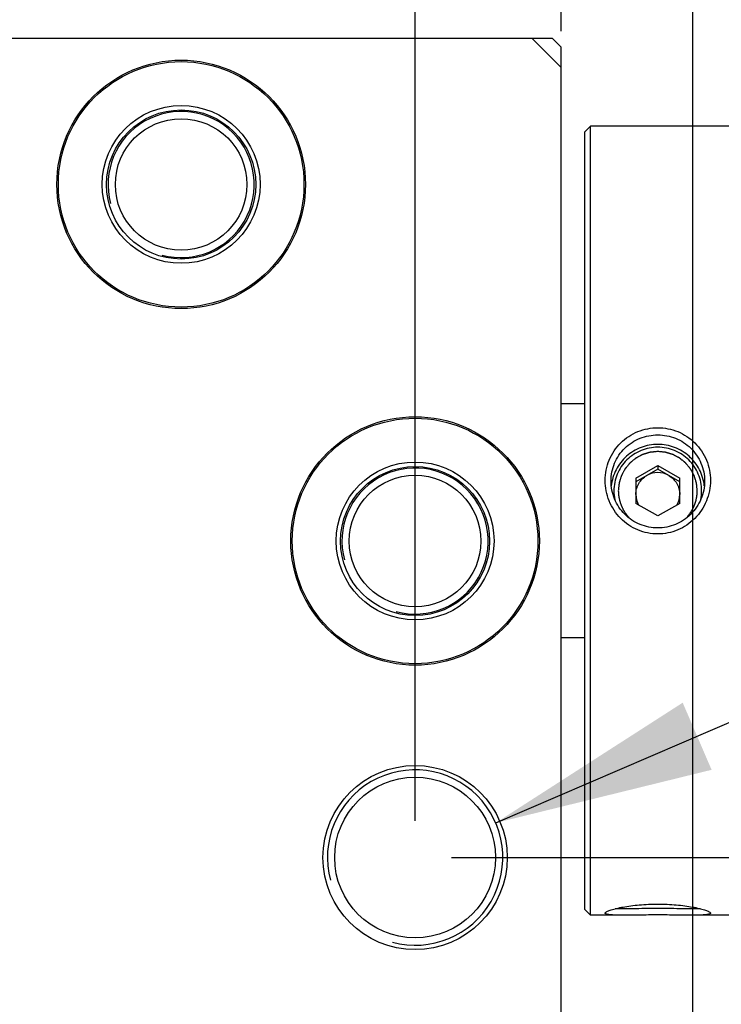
# Model space of a CAD drawing. Header units: millimetres. Extents: x 0 to 594, y 0 to 420.
# Tile 49 of 56: x 337 to 347, y 282 to 295. Entities that reach past the tile are written whole.
import ezdxf
from ezdxf.enums import TextEntityAlignment as Align

# ---------------------------------------------------------------- set-up
doc = ezdxf.new("R2010")
doc.units = ezdxf.units.MM
doc.header["$LTSCALE"] = 32.67
doc.layers.get('0').update_dxf_attribs({"linetype": 'CONTINUOUS'})
doc.layers.add('00_COMPONENTS', color=7, linetype='CONTINUOUS')
doc.layers.add('51__DRAFT_DIMS', color=7, linetype='CONTINUOUS')
doc.styles.get("Standard").update_dxf_attribs({"font": 'simfang.ttf'})
doc.dimstyles.new('DIMSTYLE_1', dxfattribs={"dimtxt": 3, "dimasz": 3, "dimexe": 2.5, "dimexo": 0.5, "dimgap": 0.75, "dimtad": 1, "dimlfac": 2.5, "dimdsep": 46, "dimtxsty": 'Standard', "dimblk": '_FILLED', "dimblk1": '_FILLED', "dimblk2": '_FILLED', "dimcen": 0.09, "dimclrt": 3, "dimazin": 2, "dimtp": 0.3, "dimtm": 0.3, "dimtfac": 1, "dimtofl": 0, "dimtmove": 0, "dimatfit": 3, "dimldrblk": '_FILLED', "dimfxl": 0, "dimtolj": 1, "dimarcsym": 0})
doc.dimstyles.new('DIMSTYLE_2', dxfattribs={"dimtxt": 3, "dimasz": 3, "dimexe": 2.5, "dimexo": 0.5, "dimgap": 0.75, "dimtad": 1, "dimlfac": 2.5, "dimdsep": 46, "dimtxsty": 'Standard', "dimblk": '_FILLED', "dimblk1": '_FILLED', "dimblk2": '_FILLED', "dimcen": 0.09, "dimclrt": 3, "dimazin": 2, "dimtp": 0.2, "dimtm": 0.2, "dimtfac": 1, "dimtofl": 0, "dimtmove": 0, "dimatfit": 3, "dimldrblk": '_FILLED', "dimfxl": 0, "dimtolj": 1, "dimarcsym": 0})
doc.dimstyles.new('DIMSTYLE_3', dxfattribs={"dimtxt": 3, "dimasz": 3, "dimexe": 2.5, "dimexo": 0.5, "dimgap": 0.75, "dimtad": 1, "dimlfac": 2.5, "dimdsep": 46, "dimtxsty": 'Standard', "dimblk": '_FILLED', "dimblk1": '_FILLED', "dimblk2": '_FILLED', "dimcen": 0.09, "dimclrt": 3, "dimazin": 2, "dimtp": 0.1, "dimtm": 0.1, "dimtfac": 1, "dimtofl": 0, "dimtmove": 0, "dimatfit": 3, "dimldrblk": '_FILLED', "dimfxl": 0, "dimtolj": 1, "dimarcsym": 0})
doc.dimstyles.new('DIMSTYLE_4', dxfattribs={"dimtxt": 3, "dimasz": 3, "dimexe": 2.5, "dimexo": 0.5, "dimtad": 1, "dimlfac": 2.5, "dimdsep": 46, "dimtxsty": 'Standard', "dimblk": '_FILLED', "dimblk1": '_FILLED', "dimblk2": '_FILLED', "dimcen": 0.09, "dimclrt": 3, "dimazin": 2, "dimtp": 0.1, "dimtm": 0.1, "dimtfac": 1, "dimtofl": 0, "dimtmove": 0, "dimatfit": 1, "dimldrblk": '_FILLED', "dimfxl": 0, "dimtolj": 1, "dimarcsym": 0})
doc.dimstyles.new('DIMSTYLE_6', dxfattribs={"dimtxt": 3, "dimasz": 3, "dimexe": 2.5, "dimexo": 0.5, "dimgap": 0.75, "dimtad": 1, "dimlfac": 2.5, "dimdsep": 46, "dimtxsty": 'Standard', "dimblk": '_FILLED', "dimblk1": '_FILLED', "dimblk2": '_FILLED', "dimcen": 0.09, "dimclrt": 3, "dimazin": 2, "dimtp": 0.5, "dimtm": 0.5, "dimtfac": 1, "dimtofl": 0, "dimtmove": 0, "dimatfit": 3, "dimldrblk": '_FILLED', "dimfxl": 0, "dimtolj": 1, "dimarcsym": 0})
doc.dimstyles.new('DIMSTYLE_7', dxfattribs={"dimtxt": 3, "dimasz": 3, "dimexe": 2.5, "dimexo": 0.5, "dimgap": 0.75, "dimtad": 1, "dimlfac": 2.5, "dimdsep": 46, "dimtxsty": 'Standard', "dimblk": '_FILLED', "dimblk1": '_FILLED', "dimblk2": '_FILLED', "dimcen": 0.09, "dimclrt": 3, "dimazin": 2, "dimtp": 0.8, "dimtm": 0.8, "dimtfac": 1, "dimtofl": 0, "dimtmove": 0, "dimatfit": 3, "dimldrblk": '_FILLED', "dimfxl": 0, "dimtolj": 1, "dimarcsym": 0})
doc.dimstyles.new('DIMSTYLE_8', dxfattribs={"dimtxt": 3, "dimasz": 3, "dimexe": 2.5, "dimexo": 0.5, "dimgap": 0.75, "dimtad": 1, "dimdec": 1, "dimlfac": 2.5, "dimdsep": 46, "dimtxsty": 'Standard', "dimblk": '_FILLED', "dimblk1": '_FILLED', "dimblk2": '_FILLED', "dimcen": 0.09, "dimclrt": 3, "dimazin": 2, "dimtp": 0.1, "dimtm": 0.1, "dimtfac": 1, "dimtdec": 1, "dimtofl": 0, "dimtmove": 0, "dimatfit": 3, "dimldrblk": '_FILLED', "dimfxl": 0, "dimtolj": 1, "dimarcsym": 0})

# ---------------------------------------------------------------- blocks, each defined once
blk = doc.blocks.new('_FILLED')
at = {"color": 0, "linetype": 'ByBlock'}
blk.add_solid([(0, 0), (-1, 0.1667), (-1, -0.1667)], dxfattribs=at)
blk = doc.blocks.new('*D8')
at = {"layer": '51__DRAFT_DIMS', "color": 4}
for p, q in [((296.858, 295.071), (296.858, 311.019)), ((346.459, 221.835), (346.459, 311.019)), ((296.858, 308.519), (321.659, 308.519)), ((346.459, 308.519), (321.659, 308.519))]:
    blk.add_line(p, q, dxfattribs=at)
at = {"layer": '51__DRAFT_DIMS', "color": 4, "xscale": 3, "yscale": 3, "zscale": 3, "rotation": 180}
blk.add_blockref('_FILLED', (296.858, 308.519), dxfattribs=at)
at = {"layer": '51__DRAFT_DIMS', "color": 4, "xscale": 3, "yscale": 3, "zscale": 3}
blk.add_blockref('_FILLED', (346.459, 308.519), dxfattribs=at)
at = {"layer": '51__DRAFT_DIMS', "color": 3}
blk.add_text('124', height=3, dxfattribs=at).set_placement((321.659, 309.269), align=Align.CENTER)
blk = doc.blocks.new('*D9')
at = {"layer": '51__DRAFT_DIMS', "color": 4}
for p, q in [((296.858, 294.471), (296.858, 305.601)), ((344.659, 295.071), (344.659, 305.601)), ((320.759, 303.101), (281.551, 303.101)), ((296.858, 303.101), (320.759, 303.101)), ((344.659, 303.101), (320.759, 303.101))]:
    blk.add_line(p, q, dxfattribs=at)
at = {"layer": '51__DRAFT_DIMS', "color": 4, "xscale": 3, "yscale": 3, "zscale": 3, "rotation": 180}
blk.add_blockref('_FILLED', (296.858, 303.101), dxfattribs=at)
at = {"layer": '51__DRAFT_DIMS', "color": 4, "xscale": 3, "yscale": 3, "zscale": 3}
blk.add_blockref('_FILLED', (344.659, 303.101), dxfattribs=at)
at = {"layer": '51__DRAFT_DIMS', "color": 3}
for s, p in [('119.5', (292.567, 303.851)), ('(相机调节到支架中间位置)', (292.567, 299.351))]:
    blk.add_text(s, height=3, dxfattribs=at).set_placement(p, align=Align.RIGHT)
blk = doc.blocks.new('*D10')
at = {"layer": '51__DRAFT_DIMS', "color": 4}
for p, q in [((344.659, 295.071), (344.659, 305.57)), ((351.859, 290.364), (351.859, 305.57)), ((344.659, 303.07), (339.659, 303.07)), ((339.659, 303.07), (348.259, 303.07)), ((361.516, 303.07), (348.259, 303.07)), ((351.859, 303.07), (361.516, 303.07))]:
    blk.add_line(p, q, dxfattribs=at)
at = {"layer": '51__DRAFT_DIMS', "color": 4, "xscale": 3, "yscale": 3, "zscale": 3}
blk.add_blockref('_FILLED', (344.659, 303.07), dxfattribs=at)
at = {"layer": '51__DRAFT_DIMS', "color": 4, "xscale": 3, "yscale": 3, "zscale": 3, "rotation": 180}
blk.add_blockref('_FILLED', (351.859, 303.07), dxfattribs=at)
at = {"layer": '51__DRAFT_DIMS', "color": 3}
blk.add_text('18', height=3, dxfattribs=at).set_placement((357.11, 303.82))
blk = doc.blocks.new('*D11')
at = {"layer": '51__DRAFT_DIMS', "color": 4}
for p, q in [((322.659, 284.26), (322.659, 298.686)), ((342.659, 284.26), (342.659, 298.686)), ((322.659, 296.186), (332.659, 296.186)), ((342.659, 296.186), (332.659, 296.186))]:
    blk.add_line(p, q, dxfattribs=at)
at = {"layer": '51__DRAFT_DIMS', "color": 4, "xscale": 3, "yscale": 3, "zscale": 3, "rotation": 180}
blk.add_blockref('_FILLED', (322.659, 296.186), dxfattribs=at)
at = {"layer": '51__DRAFT_DIMS', "color": 4, "xscale": 3, "yscale": 3, "zscale": 3}
blk.add_blockref('_FILLED', (342.659, 296.186), dxfattribs=at)
at = {"layer": '51__DRAFT_DIMS', "color": 3}
blk.add_text('50', height=3, dxfattribs=at).set_placement((332.659, 296.936), align=Align.CENTER)
blk = doc.blocks.new('*D12')
at = {"layer": '51__DRAFT_DIMS', "color": 4}
for p, q in [((342.659, 284.26), (342.659, 298.643)), ((344.659, 295.071), (344.659, 298.643)), ((342.659, 296.143), (337.659, 296.143)), ((337.659, 296.143), (343.659, 296.143)), ((357.062, 296.143), (343.659, 296.143)), ((344.659, 296.143), (357.062, 296.143))]:
    blk.add_line(p, q, dxfattribs=at)
at = {"layer": '51__DRAFT_DIMS', "color": 4, "xscale": 3, "yscale": 3, "zscale": 3}
blk.add_blockref('_FILLED', (342.659, 296.143), dxfattribs=at)
at = {"layer": '51__DRAFT_DIMS', "color": 4, "xscale": 3, "yscale": 3, "zscale": 3, "rotation": 180}
blk.add_blockref('_FILLED', (344.659, 296.143), dxfattribs=at)
at = {"layer": '51__DRAFT_DIMS', "color": 3}
blk.add_text('5', height=3, dxfattribs=at).set_placement((354.858, 296.893))
blk = doc.blocks.new('*D13')
at = {"layer": '51__DRAFT_DIMS', "color": 4}
for p, q in [((343.762, 284.234), (351.438, 287.536)), ((351.438, 287.536), (354.938, 287.536)), ((354.938, 287.536), (375.407, 287.536))]:
    blk.add_line(p, q, dxfattribs=at)
at = {"layer": '51__DRAFT_DIMS', "color": 4, "xscale": 3, "yscale": 3, "zscale": 3, "rotation": 203.2783562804}
blk.add_blockref('_FILLED', (343.762, 284.234), dxfattribs=at)
at = {"layer": '51__DRAFT_DIMS', "color": 3}
for s, p in [('10-M', (356.438, 288.286)), ('6', (365.25, 288.286)), ('6', (371.703, 288.286))]:
    blk.add_text(s, height=3, dxfattribs=at).set_placement(p)
blk = doc.blocks.new('*D14')
at = {"layer": '51__DRAFT_DIMS', "color": 4}
for p, q in [((343.159, 283.76), (383.191, 283.76)), ((380.691, 283.76), (380.691, 179.76)), ((380.691, 75.76), (380.691, 179.76)), ((343.159, 75.76), (383.191, 75.76))]:
    blk.add_line(p, q, dxfattribs=at)
at = {"layer": '51__DRAFT_DIMS', "color": 4, "xscale": 3, "yscale": 3, "zscale": 3}
for p, rotation in [((380.691, 283.76), 90), ((380.691, 75.76), 270)]:
    blk.add_blockref('_FILLED', p, dxfattribs=dict(at, rotation=rotation))
at = {"layer": '51__DRAFT_DIMS', "color": 3}
blk.add_text('520', height=3, rotation=90, dxfattribs=at).set_placement((379.941, 179.76), align=Align.CENTER)
blk = doc.blocks.new('*D16')
at = {"layer": '51__DRAFT_DIMS', "color": 4}
for p, q in [((296.384, 292.509), (296.384, 319.246)), ((296.858, 295.071), (296.858, 319.246)), ((296.384, 316.746), (291.384, 316.746)), ((291.384, 316.746), (296.621, 316.746)), ((342.599, 316.746), (296.621, 316.746)), ((296.858, 316.746), (342.599, 316.746))]:
    blk.add_line(p, q, dxfattribs=at)
at = {"layer": '51__DRAFT_DIMS', "color": 4, "xscale": 3, "yscale": 3, "zscale": 3}
blk.add_blockref('_FILLED', (296.384, 316.746), dxfattribs=at)
at = {"layer": '51__DRAFT_DIMS', "color": 4, "xscale": 3, "yscale": 3, "zscale": 3, "rotation": 180}
blk.add_blockref('_FILLED', (296.858, 316.746), dxfattribs=at)
at = {"layer": '51__DRAFT_DIMS', "color": 3}
for s, p in [('光源最大角度状态', (307.443, 317.496)), ('1.2', (300.834, 317.496))]:
    blk.add_text(s, height=3, dxfattribs=at).set_placement(p)

msp = doc.modelspace()

# ---------------------------------------------------------------- linework, layer by layer
at = {"layer": '00_COMPONENTS', "color": 7}
for p, q in [((344.5395, 294.9708), (321.0595, 294.9708)), ((344.6595, 294.5708), (344.2595, 294.9708)), ((344.5395, 294.9708), (344.6595, 294.8508)), ((344.6595, 64.6684), (344.6595, 294.8508)), ((344.9795, 293.6908), (345.0595, 293.7708)), ((345.0595, 282.9708), (345.0595, 293.7708)), ((347.0995, 293.7708), (345.0595, 293.7708)), ((344.9795, 283.0508), (344.9795, 293.6908)), ((344.9795, 289.9708), (344.6595, 289.9708)), ((345.6795, 288.9509), (345.9795, 289.1232)), ((345.9795, 289.0744), (345.6795, 288.9021)), ((345.9795, 289.1232), (345.9795, 289.0744)), ((345.9795, 289.1232), (346.2795, 288.9509)), ((346.2795, 288.9021), (345.9795, 289.0744)), ((345.6795, 288.9509), (345.6795, 288.6063)), ((346.2795, 288.6063), (346.2795, 288.9509)), ((345.3795, 288.7786), (345.3795, 288.7778)), ((345.3795, 288.7786), (345.3795, 288.7778)), ((346.5795, 288.7778), (346.5795, 288.7786)), ((346.5795, 288.7778), (346.5795, 288.7786)), ((345.9795, 288.434), (345.6795, 288.6063)), ((346.2795, 288.6063), (345.9795, 288.434)), ((344.6595, 286.7708), (344.9795, 286.7708)), ((344.9795, 283.0508), (345.0595, 282.9708)), ((345.5048, 282.9708), (345.0595, 282.9708)), ((347.0995, 282.9708), (346.4542, 282.9708))]:
    msp.add_line(p, q, dxfattribs=at)
for centre, radius in [((339.4595, 292.9724), 1.7), ((339.4595, 292.9724), 1.68), ((339.4595, 292.9724), 1.08), ((339.4595, 292.9708), 1.02), ((339.4595, 292.9708), 0.9), ((342.6595, 288.0924), 1.7), ((342.6595, 288.0924), 1.68), ((342.6595, 288.0924), 1.08), ((342.6595, 288.0908), 1.02), ((342.6595, 288.0908), 0.9), ((342.6595, 283.7596), 1.26), ((342.6595, 283.7596), 1.1)]:
    msp.add_circle(centre, radius, dxfattribs=at)
at = {"layer": '00_COMPONENTS', "color": 4}
for centre, radius in [((339.4595, 292.9708), 1), ((342.6595, 288.0908), 1), ((342.6595, 283.7596), 1.2)]:
    msp.add_arc(centre, radius, 255, 195, dxfattribs=at)
at = {"layer": '00_COMPONENTS', "color": 7}
for centre, radius, start, end in [((345.9795, 288.727), 0.3012, 89.99167, 119.85959), ((345.9795, 288.727), 0.3012, 60.14041, 90.00833), ((345.975, 288.7788), 0.5955, 180.09761, 191.56768), ((345.984, 288.7788), 0.5955, 348.43701, 359.90231), ((345.9767, 288.7298), 0.2972, 180.00562, 209.31845), ((345.9823, 288.7298), 0.2972, 330.68155, 359.99438)]:
    msp.add_arc(centre, radius, start, end, dxfattribs=at)
for points, knots in [([(345.2595, 288.9202), (345.2595, 288.9679), (345.2688, 289.0634), (345.3105, 289.2009), (345.3783, 289.3273), (345.4693, 289.4374), (345.5798, 289.527), (345.705, 289.593), (345.8399, 289.6332), (345.9797, 289.6467), (346.1194, 289.6331), (346.2544, 289.5928), (346.3795, 289.5268), (346.4899, 289.4371), (346.5809, 289.3269), (346.6486, 289.2005), (346.6902, 289.0632), (346.6995, 288.9677), (346.6995, 288.9202)], [0, 0, 0, 0, 0.0632216, 0.1263257, 0.1892891, 0.2520565, 0.3145388, 0.3766716, 0.4384771, 0.500084, 0.5616912, 0.6234975, 0.6856312, 0.7481144, 0.8108819, 0.8738449, 0.9369767, 1, 1, 1, 1]), ([(345.3395, 288.9121), (345.3395, 288.9538), (345.3478, 289.0375), (345.3849, 289.1579), (345.4452, 289.2685), (345.5261, 289.3648), (345.6244, 289.4432), (345.772, 289.5197), (345.9797, 289.5598), (346.1873, 289.5196), (346.3349, 289.443), (346.4331, 289.3646), (346.514, 289.2682), (346.5742, 289.1576), (346.6112, 289.0373), (346.6195, 288.9537), (346.6195, 288.9121)], [0, 0, 0, 0, 0.0628423, 0.1256204, 0.1883794, 0.2511135, 0.3137541, 0.3762231, 0.5000848, 0.6239471, 0.6864166, 0.7490575, 0.8117912, 0.8745494, 0.9373548, 1, 1, 1, 1]), ([(346.616, 288.8446), (346.6119, 288.8832), (346.5965, 288.9599), (346.5528, 289.0687), (346.4899, 289.1677), (346.41, 289.2537), (346.3156, 289.3237), (346.1752, 289.3927), (345.9795, 289.4289), (345.7838, 289.3927), (345.6434, 289.3238), (345.549, 289.2537), (345.4691, 289.1677), (345.4062, 289.0687), (345.3625, 288.9599), (345.3471, 288.8833), (345.343, 288.8446)], [0, 0, 0, 0, 0.0624031, 0.1248387, 0.1873222, 0.249863, 0.3124627, 0.3751152, 0.5, 0.6248847, 0.6875372, 0.750137, 0.8126778, 0.8751613, 0.9375968, 1, 1, 1, 1]), ([(346.5795, 288.7786), (346.5795, 288.8176), (346.5718, 288.8959), (346.5374, 289.0085), (346.4816, 289.1124), (346.4065, 289.2034), (346.3149, 289.2781), (346.2105, 289.3336), (346.0973, 289.3678), (345.9795, 289.3793), (345.8617, 289.3678), (345.7485, 289.3336), (345.6441, 289.2781), (345.5525, 289.2034), (345.4774, 289.1124), (345.4216, 289.0085), (345.3872, 288.8959), (345.3795, 288.8176), (345.3795, 288.7786)], [0, 0, 0, 0, 0.0623416, 0.1247047, 0.1871149, 0.2495822, 0.3121147, 0.3747057, 0.4373411, 0.5000003, 0.5626594, 0.6252941, 0.6878841, 0.7504159, 0.8128831, 0.8752936, 0.9376576, 1, 1, 1, 1]), ([(346.6995, 288.9202), (346.6995, 288.8724), (346.6901, 288.7764), (346.6484, 288.6379), (346.5807, 288.5101), (346.4898, 288.3981), (346.3794, 288.3065), (346.2542, 288.2388), (346.1192, 288.1974), (345.9793, 288.1835), (345.8394, 288.1975), (345.7044, 288.239), (345.5793, 288.3067), (345.469, 288.3983), (345.3781, 288.5104), (345.3104, 288.6383), (345.2689, 288.7767), (345.2595, 288.8726), (345.2595, 288.9202)], [0, 0, 0, 0, 0.0630158, 0.1262099, 0.1894409, 0.2524975, 0.3151489, 0.3772498, 0.4388259, 0.5000835, 0.5613416, 0.6229189, 0.6850214, 0.747674, 0.8107309, 0.8739613, 0.9371823, 1, 1, 1, 1]), ([(346.6195, 288.9121), (346.6195, 288.8702), (346.6111, 288.786), (346.574, 288.6647), (346.5138, 288.5526), (346.4329, 288.4544), (346.3348, 288.3741), (346.2236, 288.3148), (346.1036, 288.2785), (345.9793, 288.2663), (345.855, 288.2786), (345.7351, 288.315), (345.6239, 288.3743), (345.5258, 288.4547), (345.445, 288.5529), (345.3848, 288.665), (345.3478, 288.7863), (345.3395, 288.8703), (345.3395, 288.9121)], [0, 0, 0, 0, 0.0625471, 0.1253592, 0.1883479, 0.2513327, 0.3140877, 0.3764469, 0.438395, 0.5000841, 0.5617737, 0.6237227, 0.6860831, 0.7488389, 0.8118235, 0.8748111, 0.9376497, 1, 1, 1, 1]), ([(345.6795, 288.7298), (345.6795, 288.7557), (345.6864, 288.808), (345.7167, 288.8807), (345.7649, 288.9432), (345.8069, 288.9753), (345.8295, 288.9882)], [0, 0, 0, 0, 0.249657, 0.4994548, 0.7495447, 1, 1, 1, 1]), ([(346.1295, 288.9882), (346.1521, 288.9753), (346.1941, 288.9432), (346.2423, 288.8807), (346.2726, 288.808), (346.2795, 288.7557), (346.2795, 288.7298)], [0, 0, 0, 0, 0.2504553, 0.5005452, 0.750343, 1, 1, 1, 1]), ([(345.2647, 283.0084), (345.2679, 283.0116), (345.2769, 283.0178), (345.2938, 283.0264), (345.3163, 283.0355), (345.3567, 283.0492), (345.4199, 283.0659), (345.5091, 283.0842), (345.6134, 283.1003), (345.7291, 283.1128), (345.8524, 283.1208), (345.9795, 283.1235), (346.1066, 283.1208), (346.2299, 283.1128), (346.3457, 283.1003), (346.4499, 283.0842), (346.5391, 283.0659), (346.6023, 283.0492), (346.6427, 283.0355), (346.6652, 283.0264), (346.6821, 283.0178), (346.6911, 283.0116), (346.6943, 283.0084)], [0, 0, 0, 0, 0.009302, 0.0222275, 0.0388547, 0.0591177, 0.1099387, 0.1730195, 0.2461143, 0.326685, 0.4121462, 0.5000054, 0.5878645, 0.6733252, 0.753895, 0.8269885, 0.890068, 0.9408878, 0.9611484, 0.9777726, 0.9907085, 1, 1, 1, 1]), ([(345.2595, 282.9988), (345.2595, 282.9996), (345.2601, 283.0033), (345.2626, 283.0064), (345.2647, 283.0084)], [0, 0, 0, 0, 0.2067746, 1, 1, 1, 1]), ([(345.5048, 282.9708), (345.4865, 282.9708), (345.452, 282.9709), (345.4034, 282.9717), (345.3612, 282.9734), (345.326, 282.976), (345.3012, 282.9791), (345.2853, 282.9824), (345.2762, 282.985), (345.269, 282.9878), (345.2637, 282.991), (345.2603, 282.9946), (345.2595, 282.9975), (345.2595, 282.9988)], [0, 0, 0, 0, 0.2168487, 0.4103725, 0.5782197, 0.718511, 0.8298969, 0.8746191, 0.9120536, 0.9423807, 0.9661209, 0.9844671, 1, 1, 1, 1]), ([(346.5614, 283.0597), (346.5467, 283.0584), (346.5135, 283.0569), (346.4341, 283.0561), (346.3143, 283.0582), (346.1536, 283.0611), (345.9795, 283.0624), (345.8054, 283.0611), (345.6447, 283.0582), (345.5249, 283.0561), (345.4455, 283.0569), (345.4123, 283.0584), (345.3976, 283.0597)], [0, 0, 0, 0, 0.0380558, 0.0855827, 0.2046758, 0.3466961, 0.4999964, 0.653297, 0.7953185, 0.9144134, 0.9619409, 1, 1, 1, 1]), ([(346.6995, 282.9988), (346.6995, 282.9975), (346.6987, 282.9946), (346.6952, 282.991), (346.69, 282.9878), (346.6828, 282.985), (346.6737, 282.9824), (346.6577, 282.9791), (346.6329, 282.976), (346.5977, 282.9734), (346.5556, 282.9717), (346.507, 282.9709), (346.4725, 282.9708), (346.4542, 282.9708)], [0, 0, 0, 0, 0.0156026, 0.0340402, 0.0578677, 0.0882464, 0.1256767, 0.1703854, 0.2818114, 0.4220679, 0.5898551, 0.7832799, 1, 1, 1, 1]), ([(346.6943, 283.0084), (346.6951, 283.0076), (346.6976, 283.0049), (346.6995, 283.0013), (346.6995, 282.9988)], [0, 0, 0, 0, 0.3080013, 1, 1, 1, 1]), ([(346.4542, 282.9708), (346.3802, 282.9708), (346.2219, 282.9728), (345.9795, 282.9744), (345.7371, 282.9728), (345.5788, 282.9708), (345.5048, 282.9708)], [0, 0, 0, 0, 0.2340486, 0.5, 0.7659513, 1, 1, 1, 1])]:
    msp.add_open_spline(points, degree=3, knots=knots, dxfattribs=at)
at = {"layer": '00_COMPONENTS', "color": 4}
for points, knots in [([(345.9795, 289.3158), (345.9708, 289.315), (345.9576, 289.3137), (345.9402, 289.312), (345.9271, 289.3107), (345.9139, 289.3094), (345.903, 289.3083), (345.8943, 289.3075), (345.8888, 289.307), (345.8844, 289.3065), (345.8812, 289.3062), (345.8784, 289.3059), (345.8765, 289.3058), (345.8754, 289.3056), (345.8746, 289.3056), (345.8738, 289.3053), (345.8728, 289.305), (345.8709, 289.3045), (345.8683, 289.3037), (345.8652, 289.3027), (345.861, 289.3015), (345.8557, 289.2999), (345.8473, 289.2974), (345.8368, 289.2942), (345.8242, 289.2904), (345.8116, 289.2866), (345.801, 289.2835), (345.7926, 289.281), (345.7874, 289.2794), (345.7832, 289.2781), (345.78, 289.2772), (345.7774, 289.2764), (345.7756, 289.2758), (345.7745, 289.2755), (345.7737, 289.2753), (345.773, 289.2749), (345.772, 289.2744), (345.7703, 289.2735), (345.7679, 289.2722), (345.765, 289.2707), (345.7611, 289.2686), (345.7563, 289.266), (345.7485, 289.2619), (345.7388, 289.2568), (345.7272, 289.2507), (345.7156, 289.2445), (345.7059, 289.2394), (345.6981, 289.2353), (345.6933, 289.2327), (345.6894, 289.2307), (345.6865, 289.2291), (345.6841, 289.2278), (345.6824, 289.227), (345.6814, 289.2264), (345.6806, 289.2261), (345.68, 289.2255), (345.6792, 289.2248), (345.6776, 289.2236), (345.6755, 289.2218), (345.6729, 289.2197), (345.6694, 289.2169), (345.6651, 289.2134), (345.6582, 289.2077), (345.6495, 289.2007), (345.6392, 289.1923), (345.6288, 289.1838), (345.6201, 289.1768), (345.6132, 289.1711), (345.6089, 289.1676), (345.6054, 289.1648), (345.6028, 289.1627), (345.6007, 289.1609), (345.5992, 289.1597), (345.5983, 289.159), (345.5976, 289.1585), (345.5971, 289.1578), (345.5964, 289.157), (345.5952, 289.1555), (345.5935, 289.1534), (345.5914, 289.1509), (345.5886, 289.1475), (345.5851, 289.1433), (345.5795, 289.1365), (345.5726, 289.1281), (345.5642, 289.118), (345.5559, 289.1078), (345.5489, 289.0994), (345.5433, 289.0926), (345.5398, 289.0884), (345.537, 289.085), (345.5349, 289.0825), (345.5332, 289.0804), (345.532, 289.0789), (345.5313, 289.0781), (345.5307, 289.0775), (345.5304, 289.0767), (345.5299, 289.0758), (345.529, 289.0741), (345.5277, 289.0717), (345.5261, 289.0688), (345.524, 289.0649), (345.5214, 289.0601), (345.5173, 289.0524), (345.5121, 289.0428), (345.5059, 289.0313), (345.4996, 289.0197), (345.4945, 289.0101), (345.4903, 289.0024), (345.4877, 288.9976), (345.4856, 288.9937), (345.4841, 288.9908), (345.4828, 288.9884), (345.4819, 288.9867), (345.4814, 288.9858), (345.4809, 288.9851), (345.4807, 288.9843), (345.4804, 288.9832), (345.4798, 288.9814), (345.479, 288.9788), (345.4781, 288.9757), (345.4768, 288.9715), (345.4752, 288.9663), (345.4726, 288.9579), (345.4694, 288.9475), (345.4656, 288.9349), (345.4617, 288.9224), (345.4585, 288.9119), (345.4559, 288.9036), (345.4543, 288.8984), (345.453, 288.8942), (345.4521, 288.8911), (345.4513, 288.8884), (345.4507, 288.8866), (345.4504, 288.8856), (345.4501, 288.8848), (345.4501, 288.884), (345.45, 288.8829), (345.4498, 288.8809), (345.4495, 288.8782), (345.4492, 288.8748), (345.4487, 288.8704), (345.4482, 288.8649), (345.4473, 288.856), (345.4462, 288.845), (345.4448, 288.8317), (345.4435, 288.8184), (345.4417, 288.8007), (345.4404, 288.7875), (345.4395, 288.7786)], [0, 0, 0, 0, 0.03125, 0.046875, 0.0625, 0.078125, 0.09375, 0.1015625, 0.109375, 0.1132812, 0.1171875, 0.1210938, 0.1230469, 0.1240234, 0.125, 0.1259766, 0.1269531, 0.1289062, 0.1328125, 0.1367188, 0.140625, 0.1484375, 0.15625, 0.171875, 0.1875, 0.203125, 0.21875, 0.2265625, 0.234375, 0.2382812, 0.2421875, 0.2460938, 0.2480469, 0.2490234, 0.25, 0.2509766, 0.2519531, 0.2539062, 0.2578125, 0.2617188, 0.265625, 0.2734375, 0.28125, 0.296875, 0.3125, 0.328125, 0.34375, 0.3515625, 0.359375, 0.3632812, 0.3671875, 0.3710938, 0.3730469, 0.3740234, 0.375, 0.3759766, 0.3769531, 0.3789062, 0.3828125, 0.3867188, 0.390625, 0.3984375, 0.40625, 0.421875, 0.4375, 0.453125, 0.46875, 0.4765625, 0.484375, 0.4882812, 0.4921875, 0.4960938, 0.4980469, 0.4990234, 0.5, 0.5009766, 0.5019531, 0.5039062, 0.5078125, 0.5117188, 0.515625, 0.5234375, 0.53125, 0.546875, 0.5625, 0.578125, 0.59375, 0.6015625, 0.609375, 0.6132812, 0.6171875, 0.6210938, 0.6230469, 0.6240234, 0.625, 0.6259766, 0.6269531, 0.6289062, 0.6328125, 0.6367188, 0.640625, 0.6484375, 0.65625, 0.671875, 0.6875, 0.703125, 0.71875, 0.7265625, 0.734375, 0.7382812, 0.7421875, 0.7460938, 0.7480469, 0.7490234, 0.75, 0.7509766, 0.7519531, 0.7539062, 0.7578125, 0.7617188, 0.765625, 0.7734375, 0.78125, 0.796875, 0.8125, 0.828125, 0.84375, 0.8515625, 0.859375, 0.8632812, 0.8671875, 0.8710938, 0.8730469, 0.8740234, 0.875, 0.8759766, 0.8769531, 0.8789062, 0.8828125, 0.8867188, 0.890625, 0.8984375, 0.90625, 0.921875, 0.9375, 0.953125, 0.96875, 1, 1, 1, 1]), ([(346.5195, 288.7786), (346.5186, 288.7873), (346.5174, 288.8003), (346.5156, 288.8177), (346.5144, 288.8308), (346.5131, 288.8438), (346.512, 288.8547), (346.5111, 288.8634), (346.5106, 288.8688), (346.5102, 288.8732), (346.5099, 288.8764), (346.5096, 288.8791), (346.5094, 288.8811), (346.5093, 288.8821), (346.5093, 288.883), (346.509, 288.8837), (346.5087, 288.8848), (346.5081, 288.8866), (346.5073, 288.8892), (346.5064, 288.8924), (346.5051, 288.8965), (346.5035, 288.9018), (346.501, 288.9101), (346.4978, 288.9206), (346.494, 288.9331), (346.4902, 288.9457), (346.487, 288.9561), (346.4845, 288.9645), (346.4829, 288.9697), (346.4816, 288.9739), (346.4807, 288.977), (346.4799, 288.9797), (346.4793, 288.9815), (346.479, 288.9825), (346.4788, 288.9833), (346.4784, 288.984), (346.4779, 288.985), (346.4769, 288.9867), (346.4757, 288.9891), (346.4741, 288.992), (346.4721, 288.9959), (346.4695, 289.0007), (346.4654, 289.0084), (346.4602, 289.018), (346.454, 289.0296), (346.4478, 289.0412), (346.4427, 289.0508), (346.4386, 289.0585), (346.436, 289.0634), (346.4339, 289.0672), (346.4324, 289.0701), (346.4311, 289.0725), (346.4302, 289.0742), (346.4297, 289.0752), (346.4293, 289.0759), (346.4287, 289.0765), (346.428, 289.0774), (346.4268, 289.0789), (346.425, 289.0811), (346.4229, 289.0836), (346.4201, 289.0871), (346.4165, 289.0914), (346.4109, 289.0983), (346.4038, 289.1069), (346.3953, 289.1172), (346.3868, 289.1275), (346.3797, 289.1361), (346.3741, 289.143), (346.3705, 289.1473), (346.3677, 289.1507), (346.3656, 289.1533), (346.3638, 289.1555), (346.3626, 289.157), (346.3619, 289.1578), (346.3614, 289.1585), (346.3607, 289.159), (346.3599, 289.1597), (346.3584, 289.1609), (346.3562, 289.1626), (346.3537, 289.1647), (346.3503, 289.1675), (346.3461, 289.1709), (346.3393, 289.1765), (346.3308, 289.1834), (346.3206, 289.1917), (346.3104, 289.2001), (346.302, 289.207), (346.2952, 289.2125), (346.2909, 289.216), (346.2875, 289.2188), (346.285, 289.2209), (346.2829, 289.2226), (346.2814, 289.2238), (346.2805, 289.2245), (346.2799, 289.2251), (346.2792, 289.2254), (346.2782, 289.2259), (346.2765, 289.2268), (346.2741, 289.2281), (346.2712, 289.2297), (346.2673, 289.2317), (346.2625, 289.2343), (346.2547, 289.2384), (346.2451, 289.2436), (346.2335, 289.2498), (346.2218, 289.256), (346.2122, 289.2611), (346.2044, 289.2653), (346.1996, 289.2678), (346.1957, 289.2699), (346.1928, 289.2715), (346.1904, 289.2727), (346.1887, 289.2737), (346.1877, 289.2742), (346.187, 289.2746), (346.1862, 289.2748), (346.1852, 289.2751), (346.1833, 289.2757), (346.1807, 289.2765), (346.1776, 289.2774), (346.1734, 289.2787), (346.1681, 289.2803), (346.1597, 289.2829), (346.1492, 289.2861), (346.1366, 289.2899), (346.124, 289.2937), (346.1135, 289.2969), (346.1051, 289.2995), (346.0999, 289.3011), (346.0957, 289.3023), (346.0925, 289.3033), (346.0899, 289.3041), (346.0881, 289.3047), (346.087, 289.305), (346.0862, 289.3053), (346.0854, 289.3053), (346.0843, 289.3054), (346.0823, 289.3056), (346.0796, 289.3059), (346.0762, 289.3062), (346.0718, 289.3066), (346.0662, 289.3072), (346.0573, 289.3081), (346.0462, 289.3092), (346.0329, 289.3105), (346.0195, 289.3118), (346.0017, 289.3136), (345.9884, 289.3149), (345.9795, 289.3158)], [0, 0, 0, 0, 0.03125, 0.046875, 0.0625, 0.078125, 0.09375, 0.1015625, 0.109375, 0.1132812, 0.1171875, 0.1210938, 0.1230469, 0.1240234, 0.125, 0.1259766, 0.1269531, 0.1289062, 0.1328125, 0.1367188, 0.140625, 0.1484375, 0.15625, 0.171875, 0.1875, 0.203125, 0.21875, 0.2265625, 0.234375, 0.2382812, 0.2421875, 0.2460938, 0.2480469, 0.2490234, 0.25, 0.2509766, 0.2519531, 0.2539062, 0.2578125, 0.2617188, 0.265625, 0.2734375, 0.28125, 0.296875, 0.3125, 0.328125, 0.34375, 0.3515625, 0.359375, 0.3632812, 0.3671875, 0.3710938, 0.3730469, 0.3740234, 0.375, 0.3759766, 0.3769531, 0.3789062, 0.3828125, 0.3867188, 0.390625, 0.3984375, 0.40625, 0.421875, 0.4375, 0.453125, 0.46875, 0.4765625, 0.484375, 0.4882812, 0.4921875, 0.4960938, 0.4980469, 0.4990234, 0.5, 0.5009766, 0.5019531, 0.5039062, 0.5078125, 0.5117188, 0.515625, 0.5234375, 0.53125, 0.546875, 0.5625, 0.578125, 0.59375, 0.6015625, 0.609375, 0.6132812, 0.6171875, 0.6210938, 0.6230469, 0.6240234, 0.625, 0.6259766, 0.6269531, 0.6289062, 0.6328125, 0.6367188, 0.640625, 0.6484375, 0.65625, 0.671875, 0.6875, 0.703125, 0.71875, 0.7265625, 0.734375, 0.7382812, 0.7421875, 0.7460938, 0.7480469, 0.7490234, 0.75, 0.7509766, 0.7519531, 0.7539062, 0.7578125, 0.7617188, 0.765625, 0.7734375, 0.78125, 0.796875, 0.8125, 0.828125, 0.84375, 0.8515625, 0.859375, 0.8632812, 0.8671875, 0.8710938, 0.8730469, 0.8740234, 0.875, 0.8759766, 0.8769531, 0.8789062, 0.8828125, 0.8867188, 0.890625, 0.8984375, 0.90625, 0.921875, 0.9375, 0.953125, 0.96875, 1, 1, 1, 1]), ([(345.4395, 288.7786), (345.4401, 288.77), (345.4409, 288.757), (345.442, 288.7397), (345.4427, 288.7289), (345.4433, 288.7202), (345.4437, 288.7148), (345.4439, 288.711), (345.4441, 288.7089), (345.4446, 288.7067), (345.4451, 288.704), (345.446, 288.6996), (345.447, 288.6941), (345.4488, 288.6854), (345.4509, 288.6745), (345.4531, 288.6636), (345.4549, 288.6549), (345.4559, 288.6494), (345.4568, 288.645), (345.4574, 288.6423), (345.4578, 288.6401), (345.4584, 288.638), (345.4597, 288.6343), (345.4615, 288.629), (345.4637, 288.6227), (345.4658, 288.6164), (345.4687, 288.608), (345.4716, 288.5996), (345.4745, 288.5911), (345.4766, 288.5848), (345.4784, 288.5795), (345.4797, 288.5759), (345.4804, 288.5738), (345.4809, 288.5721), (345.4817, 288.5707), (345.4827, 288.5687), (345.4845, 288.5652), (345.4869, 288.5602), (345.4899, 288.5542), (345.4939, 288.5463), (345.4979, 288.5383), (345.5019, 288.5303), (345.5048, 288.5243), (345.5078, 288.5184), (345.5103, 288.5134), (345.512, 288.5099), (345.5131, 288.5079), (345.5144, 288.5061), (345.5159, 288.5038), (345.5184, 288.5001), (345.5215, 288.4955), (345.5266, 288.4881), (345.5328, 288.4789), (345.5391, 288.4697), (345.5441, 288.4623), (345.5472, 288.4577), (345.5497, 288.454), (345.5513, 288.4517), (345.5525, 288.4498), (345.5539, 288.4481), (345.5566, 288.4451), (345.5604, 288.4409), (345.5665, 288.4341), (345.574, 288.4256), (345.5862, 288.4121), (345.5953, 288.4019), (345.6013, 288.3951)], [0, 0, 0, 0, 0.0625, 0.09375, 0.125, 0.140625, 0.15625, 0.1640625, 0.1679688, 0.171875, 0.1796875, 0.1875, 0.203125, 0.21875, 0.25, 0.28125, 0.296875, 0.3125, 0.3203125, 0.328125, 0.3320312, 0.3359375, 0.34375, 0.359375, 0.375, 0.390625, 0.40625, 0.4375, 0.453125, 0.46875, 0.484375, 0.4921875, 0.4960938, 0.5, 0.5039062, 0.5078125, 0.515625, 0.53125, 0.546875, 0.5625, 0.59375, 0.609375, 0.625, 0.640625, 0.65625, 0.6640625, 0.6679688, 0.671875, 0.6796875, 0.6875, 0.703125, 0.71875, 0.75, 0.78125, 0.796875, 0.8125, 0.8203125, 0.828125, 0.8320312, 0.8359375, 0.84375, 0.859375, 0.875, 0.90625, 0.9375, 1, 1, 1, 1]), ([(346.3577, 288.3951), (346.3635, 288.4016), (346.3722, 288.4113), (346.3838, 288.4242), (346.3911, 288.4323), (346.3969, 288.4387), (346.4005, 288.4428), (346.4031, 288.4456), (346.4045, 288.4472), (346.4057, 288.4491), (346.4073, 288.4514), (346.4098, 288.4551), (346.413, 288.4597), (346.4181, 288.467), (346.4244, 288.4762), (346.4307, 288.4854), (346.4357, 288.4927), (346.4389, 288.4973), (346.4414, 288.501), (346.443, 288.5033), (346.4443, 288.5051), (346.4453, 288.5071), (346.4471, 288.5106), (346.4496, 288.5155), (346.4526, 288.5215), (346.4556, 288.5274), (346.4597, 288.5354), (346.4637, 288.5433), (346.4677, 288.5513), (346.4707, 288.5572), (346.4732, 288.5622), (346.475, 288.5657), (346.476, 288.5677), (346.4768, 288.5691), (346.4773, 288.5707), (346.4781, 288.5728), (346.4793, 288.5765), (346.4812, 288.5818), (346.4834, 288.5881), (346.4863, 288.5965), (346.4892, 288.6049), (346.4922, 288.6133), (346.4944, 288.6196), (346.4966, 288.6259), (346.4984, 288.6312), (346.4997, 288.6348), (346.5004, 288.637), (346.5008, 288.6392), (346.5014, 288.6419), (346.5023, 288.6462), (346.5034, 288.6517), (346.5052, 288.6604), (346.5074, 288.6713), (346.5096, 288.6822), (346.5114, 288.6909), (346.5126, 288.6964), (346.5135, 288.7007), (346.514, 288.7035), (346.5145, 288.7056), (346.5147, 288.7079), (346.5149, 288.7119), (346.5153, 288.7175), (346.516, 288.7266), (346.5167, 288.7379), (346.518, 288.756), (346.5189, 288.7696), (346.5195, 288.7786)], [0, 0, 0, 0, 0.0625, 0.09375, 0.125, 0.140625, 0.15625, 0.1640625, 0.1679688, 0.171875, 0.1796875, 0.1875, 0.203125, 0.21875, 0.25, 0.28125, 0.296875, 0.3125, 0.3203125, 0.328125, 0.3320312, 0.3359375, 0.34375, 0.359375, 0.375, 0.390625, 0.40625, 0.4375, 0.453125, 0.46875, 0.484375, 0.4921875, 0.4960938, 0.5, 0.5039062, 0.5078125, 0.515625, 0.53125, 0.546875, 0.5625, 0.59375, 0.609375, 0.625, 0.640625, 0.65625, 0.6640625, 0.6679688, 0.671875, 0.6796875, 0.6875, 0.703125, 0.71875, 0.75, 0.78125, 0.796875, 0.8125, 0.8203125, 0.828125, 0.8320312, 0.8359375, 0.84375, 0.859375, 0.875, 0.90625, 0.9375, 1, 1, 1, 1])]:
    msp.add_open_spline(points, degree=3, knots=knots, dxfattribs=at)

# ---------------------------------------------------------------- dimensions: what is measured, and where the dimension line sits
at = {"layer": '51__DRAFT_DIMS', "color": 4}
for base, p1, p2, text, dimstyle, picture, middle in [((296.8583, 316.7457), (296.384, 292.0088), (296.8583, 294.5708), '<>光源最大角度状态', 'DIMSTYLE_8', '*D16', (321.7166, 316.7457)), ((344.6595, 303.1012), (296.8583, 293.9708), (344.6595, 294.5708), '<>\\P(相机调节到支架中间位置)', 'DIMSTYLE_1', '*D9', (266.194, 303.1012))]:
    dim = msp.add_linear_dim(base=base, p1=p1, p2=p2, text=text, dimstyle=dimstyle, dxfattribs=at)
    dim.commit()
    dim.dimension.update_dxf_attribs({"geometry": picture, "text_midpoint": middle, "dimtype": 160})
for base, p1, p2, dimstyle, picture, middle in [((346.4595, 308.5191), (296.8583, 294.5708), (346.4595, 221.3354), 'DIMSTYLE_6', '*D8', (321.7995, 308.5191)), ((351.8595, 303.0702), (344.6595, 294.5708), (351.8595, 289.8638), 'DIMSTYLE_2', '*D10', (359.4094, 303.0702)), ((342.6595, 296.186), (322.6595, 283.7596), (342.6595, 283.7596), 'DIMSTYLE_1', '*D11', (332.6507, 296.186))]:
    dim = msp.add_linear_dim(base=base, p1=p1, p2=p2, dimstyle=dimstyle, dxfattribs=at)
    dim.commit()
    dim.dimension.update_dxf_attribs({"geometry": picture, "text_midpoint": middle, "dimtype": 160})
for base, p1, p2, angle, dimstyle, picture, middle in [((342.6595, 296.1432), (344.6595, 299.1432), (342.6595, 283.7596), 180, 'DIMSTYLE_3', '*D12', (355.9248, 296.1432)), ((380.691, 75.7596), (342.6595, 283.7596), (342.6595, 75.7596), 270, 'DIMSTYLE_7', '*D14', (380.691, 179.7478))]:
    dim = msp.add_linear_dim(base=base, p1=p1, p2=p2, angle=angle, dimstyle=dimstyle, dxfattribs=at)
    dim.commit()
    dim.dimension.update_dxf_attribs({"geometry": picture, "text_midpoint": middle, "dimtype": 160})
dim = msp.add_diameter_dim_2p(p1=(343.7618, 284.2338), p2=(341.5572, 283.2853), text='10-M<>{\\fgdt;x}6', dimstyle='DIMSTYLE_4', override={"dimtih": 1, "dimtoh": 1, "dimpost": '<>'}, dxfattribs=at)
dim.commit()
dim.dimension.update_dxf_attribs({"geometry": '*D13', "text_midpoint": (365.1721, 289.7861), "dimtype": 163})

doc.saveas('drawing.dxf')
